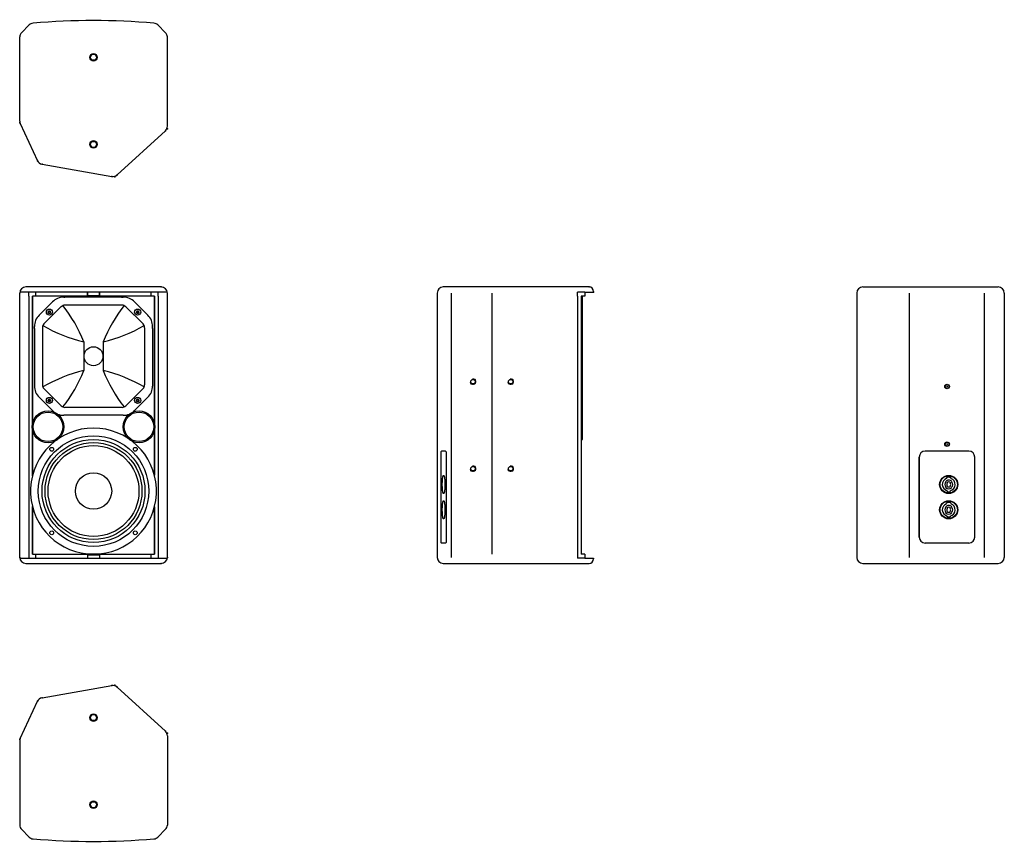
# Model space of a CAD drawing. Extents: x 3173 to 4473, y 1189 to 2276.
import ezdxf

# ---------------------------------------------------------------- set-up
doc = ezdxf.new("R2010")
doc.units = 0
for name, color, linetype in [('KF_CA_106_BOTTOM', 7, 'CONTINUOUS'), ('KF_CA_106_FRONT', 7, 'CONTINUOUS'), ('KF_CA_106_REAR', 7, 'CONTINUOUS'), ('KF_CA_106_SIDE', 7, 'CONTINUOUS'), ('KF_CA_106_TOP', 7, 'CONTINUOUS')]:
    doc.layers.add(name, color=color, linetype=linetype)

# ---------------------------------------------------------------- blocks, each defined once
blk = doc.blocks.new('KF_CA_106_BOTTOM')
at = {"layer": 'KF_CA_106_BOTTOM'}
for p, q in [((-95.2, -16.1), (-84.8, -5.7)), ((95.2, -16.1), (84.8, -5.7)), ((-97.5, -132.7), (-97.5, -21.7)), ((97.5, -139.5), (97.5, -21.7)), ((-96.8, -136.1), (-73.9, -185.1)), ((94.9, -145.4), (31.1, -203.8)), ((-68, -189.6), (24.3, -205.8))]:
    blk.add_line(p, q, dxfattribs=at)
for centre, radius in [((0, -48.5), 5), ((0, -48.5), 4), ((0, -163.5), 5), ((0, -163.5), 4)]:
    blk.add_circle(centre, radius, dxfattribs=at)
for centre, radius, start, end in [((0, -932.7), 932.7, 85.0886, 94.9114), ((-79.2, -11.4), 8, 94.9114, 135.0002), ((79.2, -11.4), 8, 45, 85.0886), ((-89.5, -21.7), 8, 135.0002, 180), ((89.5, -21.7), 8, 0, 45), ((-89.5, -132.7), 8, 180, 205), ((89.5, -139.5), 8, 312.5, 0), ((-66.7, -181.7), 8, 205, 260.0363), ((25.7, -197.9), 8, 260.0363, 312.5)]:
    blk.add_arc(centre, radius, start, end, dxfattribs=at)
for p in [(-97.5, -134.5), (-96.8, -136.1), (97.5, -143), (94.9, -145.4), (-73.9, -185.1), (-68, -189.6), (24.3, -205.8), (28.2, -206.5), (31.1, -203.8)]:
    blk.add_point(p, dxfattribs=at)
blk = doc.blocks.new('KF_CA_106_FRONT')
at = {"layer": 'KF_CA_106_FRONT'}
for p, q in [((89.5, 0), (-89.5, 0)), ((97.5, -7), (-97.5, -7)), ((-97.5, -357), (-97.5, -8)), ((-85.5, -12), (-85.5, -7)), ((-85.5, -12), (-85.5, -358)), ((-80.5, -12), (-80.5, -248.5)), ((-80.5, -249.3), (-80.5, -12)), ((80.5, -12), (-80.5, -12)), ((-76.3, -12), (-76.3, -7)), ((-8, -7), (-8, -12)), ((-8, -12), (-8, -7)), ((-8, -11.2), (8, -11.2)), ((8, -7), (8, -12)), ((8, -12), (8, -7)), ((76.3, -12), (76.3, -7)), ((80.5, -12), (80.5, -248.5)), ((80.5, -249.3), (80.5, -12)), ((85.5, -12), (85.5, -7)), ((85.5, -12), (85.5, -358)), ((97.5, -357), (97.5, -8)), ((-54.2, -19.7), (-71.8, -37.3)), ((-39.3, -13.5), (-38, -13.5)), ((-36.8, -13.5), (-39.3, -13.5)), ((37.7, -24), (-37.7, -24)), ((-8, -13.5), (-36.8, -13.5)), ((8, -13.5), (-8, -13.5)), ((36.8, -13.5), (8, -13.5)), ((36.8, -13.5), (39.3, -13.5)), ((54.2, -19.7), (71.8, -37.3)), ((-42.7, -26), (-65.4, -48.8)), ((-59.8, -33.2), (-59.1, -31.9)), ((-59.1, -34.5), (-59.8, -33.2)), ((-59.1, -31.9), (-57.6, -31.9)), ((-57.6, -34.5), (-59.1, -34.5)), ((-57.6, -31.9), (-56.8, -33.2)), ((-56.8, -33.2), (-57.6, -34.5)), ((42.7, -26.1), (65.4, -48.8)), ((57.6, -31.9), (56.8, -33.2)), ((56.8, -33.2), (57.6, -34.5)), ((59.1, -31.9), (57.6, -31.9)), ((57.6, -34.5), (59.1, -34.5)), ((59.8, -33.2), (59.1, -31.9)), ((59.1, -34.5), (59.8, -33.2)), ((-78, -54.7), (-78, -52.2)), ((-78, -54.7), (-78, -128.3)), ((-67.5, -53.8), (-67.5, -129.2)), ((67.5, -53.8), (67.5, -129.2)), ((78, -54.7), (78, -52.2)), ((78, -54.7), (78, -128.3)), ((-12.7, -72.6), (-12.7, -110.4)), ((12.7, -72.6), (12.7, -110.4)), ((-78, -128.3), (-78, -130.8)), ((78, -128.3), (78, -130.8)), ((-42.7, -156.9), (-65.4, -134.2)), ((42.7, -156.9), (65.4, -134.2)), ((-54.2, -163.3), (-71.8, -145.7)), ((-59.1, -148.5), (-59.8, -149.8)), ((-59.8, -149.8), (-59.1, -151.1)), ((-57.6, -148.5), (-59.1, -148.5)), ((-59.1, -151.1), (-57.6, -151.1)), ((-56.8, -149.8), (-57.6, -148.5)), ((-57.6, -151.1), (-56.8, -149.8)), ((54.2, -163.3), (71.8, -145.7)), ((56.8, -149.8), (57.6, -148.5)), ((57.6, -151.1), (56.8, -149.8)), ((57.6, -148.5), (59.1, -148.5)), ((59.1, -151.1), (57.6, -151.1)), ((59.1, -148.5), (59.8, -149.8)), ((59.8, -149.8), (59.1, -151.1)), ((37.7, -159), (-37.7, -159)), ((-36.8, -169.5), (-39.3, -169.5)), ((36.8, -169.5), (-36.8, -169.5)), ((39.3, -169.5), (36.8, -169.5)), ((-80.5, -353), (-80.5, -289.7)), ((-80.5, -290.5), (-80.5, -353)), ((80.5, -353), (80.5, -289.7)), ((80.5, -290.5), (80.5, -353)), ((-97.5, -358), (97.5, -358)), ((-80.5, -353), (-8, -353)), ((-76.3, -358), (-76.3, -353)), ((-8, -352.3), (8, -352.3)), ((-8, -353), (-8, -358)), ((-8, -353.8), (8, -353.8)), ((8, -353), (80.5, -353)), ((8, -353), (8, -358)), ((76.3, -358), (76.3, -353)), ((-89.5, -365), (89.5, -365))]:
    blk.add_line(p, q, dxfattribs=at)
for centre, radius in [((-58.3, -33.2), 4), ((58.3, -33.2), 4), ((0, -91.5), 12.5), ((-58.3, -149.8), 4), ((58.3, -149.8), 4), ((-60.1, -184.7), 21), ((-60.1, -184.7), 19.5), ((60.1, -184.7), 21), ((60.1, -184.7), 19.5), ((0, -269.5), 73), ((0, -269.5), 68), ((0, -269.5), 64), ((0, -269.5), 60), ((-55.2, -214.3), 2.5), ((55.2, -214.3), 2.5), ((0, -269.5), 24), ((-55.2, -324.7), 2.5), ((55.2, -324.7), 2.5)]:
    blk.add_circle(centre, radius, dxfattribs=at)
for centre, radius, start, end in [((-89.5, -8), 8, 90, 180), ((89.5, -8), 8, 0, 90), ((-39.3, -34.5), 21, 90, 135), ((-37.7, -31), 7, 90, 135), ((-190.9, -143.8), 191.9, 21.7769, 38.406), ((190.9, -143.8), 191.9, 141.594, 158.2231), ((37.7, -31), 7, 45, 90), ((39.3, -34.5), 21, 45, 90), ((-57, -52.2), 21, 135, 180), ((57, -52.2), 21, 0, 45), ((-60.5, -53.8), 7, 135, 180), ((34.6, 126.1), 204.2, 240.1878, 256.6292), ((-34.6, 126.1), 204.2, 283.3708, 299.8122), ((60.5, -53.8), 7, 0, 45), ((34.6, -309.1), 204.2, 103.3708, 119.8122), ((-190.9, -39.2), 191.9, 321.594, 338.2231), ((190.9, -39.2), 191.9, 201.7769, 218.406), ((-34.6, -309.1), 204.2, 60.1878, 76.6292), ((-60.5, -129.2), 7, 180, 225), ((60.5, -129.2), 7, 315, 0), ((-57, -130.8), 21, 180, 225), ((57, -130.8), 21, 315, 0), ((-39.3, -148.5), 21, 225, 270), ((-37.7, -152), 7, 225, 270), ((37.7, -152), 7, 270, 315), ((39.3, -148.5), 21, 270, 315), ((0, -269.5), 83.2, 275.5177, 264.4823), ((-89.5, -357), 8, 180, 270), ((89.5, -357), 8, 270, 0)]:
    blk.add_arc(centre, radius, start, end, dxfattribs=at)
for p in [(89.5, 0), (-59.8, -33.2), (-59.1, -31.9), (-59.1, -31.9), (-59.1, -34.5), (-57.6, -31.9), (-57.6, -34.5), (-56.8, -33.2), (56.8, -33.2), (57.6, -31.9), (57.6, -34.5), (59.1, -31.9), (59.1, -31.9), (59.1, -34.5), (59.8, -33.2), (-59.8, -149.8), (-59.1, -148.5), (-59.1, -151.1), (-59.1, -151.1), (-57.6, -148.5), (-57.6, -151.1), (-56.8, -149.8), (56.8, -149.8), (57.6, -148.5), (57.6, -151.1), (59.1, -148.5), (59.1, -151.1), (59.1, -151.1), (59.8, -149.8), (-97.5, -357), (97.5, -357), (89.5, -365)]:
    blk.add_point(p, dxfattribs=at)
blk = doc.blocks.new('KF_CA_106_SIDE')
at = {"layer": 'KF_CA_106_SIDE'}
for p, q in [((96.3, 0), (-96.3, 0)), ((-104.3, -8), (-104.3, -357)), ((-85.8, -8), (-85.8, -357)), ((-32.2, -8), (-32.2, -353)), ((80.8, -12), (80.8, -7)), ((90.8, -7), (80.8, -7)), ((80.8, -12), (80.8, -353)), ((85.8, -12), (85.8, -353)), ((90.8, -12), (85.8, -12)), ((85.8, -12.7), (87.8, -12.7)), ((87.8, -201.3), (87.8, -12.7)), ((90.8, -7), (90.8, -12)), ((90.8, -7), (102.3, -7)), ((102.3, -6), (102.3, -7)), ((85.8, -159.3), (87.8, -159.3)), ((85.8, -201.3), (87.8, -201.3)), ((85.8, -201.3), (87.8, -201.3)), ((-99.5, -217.8), (-99.5, -337.2)), ((-93.4, -216.8), (-98.5, -216.8)), ((-92.4, -217.8), (-92.4, -337.2)), ((-97.6, -258.5), (-97.5, -257.9)), ((-97.6, -259), (-97.6, -258.5)), ((-97.6, -259.6), (-97.6, -259)), ((-97.6, -260.2), (-97.6, -259.6)), ((-97.5, -256.2), (-97.4, -255.7)), ((-97.5, -256.8), (-97.5, -256.2)), ((-97.5, -257.3), (-97.5, -256.8)), ((-97.5, -257.9), (-97.5, -257.3)), ((-97.4, -255.1), (-97.3, -254.6)), ((-97.4, -255.7), (-97.4, -255.1)), ((-97.3, -254.1), (-97.2, -253.7)), ((-97.3, -254.6), (-97.3, -254.1)), ((-97.2, -253.2), (-97.1, -252.7)), ((-97.2, -253.7), (-97.2, -253.2)), ((-97.1, -252.3), (-97, -251.9)), ((-97.1, -252.7), (-97.1, -252.3)), ((-97, -251.9), (-96.9, -251.5)), ((-96.9, -251.2), (-96.8, -250.8)), ((-96.9, -251.5), (-96.9, -251.2)), ((-96.8, -250.8), (-96.7, -250.5)), ((-96.7, -250.2), (-96.6, -250)), ((-96.7, -250.5), (-96.7, -250.2)), ((-96.6, -250), (-96.5, -249.7)), ((-96.5, -249.7), (-96.4, -249.5)), ((-96.4, -249.5), (-96.3, -249.3)), ((-96.3, -249.2), (-96.2, -249)), ((-96.3, -249.3), (-96.3, -249.2)), ((-96.2, -249), (-96.1, -248.9)), ((-96.1, -248.9), (-96, -248.9)), ((-96, -248.9), (-95.9, -248.8)), ((-95.9, -248.8), (-95.8, -248.8)), ((-95.8, -248.8), (-95.7, -248.8)), ((-95.7, -248.8), (-95.7, -248.9)), ((-95.7, -248.9), (-95.6, -248.9)), ((-95.6, -248.9), (-95.5, -249)), ((-95.5, -249), (-95.4, -249.2)), ((-95.4, -249.2), (-95.3, -249.3)), ((-95.3, -249.3), (-95.2, -249.5)), ((-95.2, -249.5), (-95.1, -249.7)), ((-95.1, -249.7), (-95.1, -250)), ((-95.1, -250), (-95, -250.2)), ((-95, -250.2), (-94.9, -250.5)), ((-94.9, -250.5), (-94.8, -250.8)), ((-94.8, -250.8), (-94.8, -251.2)), ((-94.8, -251.2), (-94.7, -251.5)), ((-94.7, -251.5), (-94.6, -251.9)), ((-94.6, -251.9), (-94.6, -252.3)), ((-94.6, -252.3), (-94.5, -252.7)), ((-94.5, -252.7), (-94.5, -253.2)), ((-94.5, -253.2), (-94.4, -253.7)), ((-94.4, -253.7), (-94.4, -254.1)), ((-94.4, -254.1), (-94.3, -254.6)), ((-94.3, -254.6), (-94.3, -255.1)), ((-94.3, -255.1), (-94.2, -255.7)), ((-94.2, -255.7), (-94.2, -256.2)), ((-94.2, -256.2), (-94.2, -256.8)), ((-94.2, -256.8), (-94.1, -257.3)), ((-94.1, -257.3), (-94.1, -257.9)), ((-94.1, -257.9), (-94.1, -258.5)), ((-94.1, -258.5), (-94.1, -259)), ((-94.1, -259), (-94.1, -259.6)), ((-94.1, -259.6), (-94.1, -260.2)), ((-97.6, -260.8), (-97.6, -260.2)), ((-97.6, -261.4), (-97.6, -260.8)), ((-97.6, -262), (-97.6, -261.4)), ((-97.6, -262.6), (-97.6, -262)), ((-97.6, -263.1), (-97.6, -262.6)), ((-97.5, -263.7), (-97.6, -263.1)), ((-97.5, -264.3), (-97.5, -263.7)), ((-97.5, -264.8), (-97.5, -264.3)), ((-97.5, -265.4), (-97.5, -264.8)), ((-97.4, -265.9), (-97.5, -265.4)), ((-97.4, -266.5), (-97.4, -265.9)), ((-97.3, -267), (-97.4, -266.5)), ((-97.3, -267.5), (-97.3, -267)), ((-97.2, -267.9), (-97.3, -267.5)), ((-97.2, -268.4), (-97.2, -267.9)), ((-97.1, -268.9), (-97.2, -268.4)), ((-97.1, -269.3), (-97.1, -268.9)), ((-97, -269.7), (-97.1, -269.3)), ((-96.9, -270.1), (-97, -269.7)), ((-96.9, -270.4), (-96.9, -270.1)), ((-96.8, -270.8), (-96.9, -270.4)), ((-96.7, -271.1), (-96.8, -270.8)), ((-96.7, -271.4), (-96.7, -271.1)), ((-96.6, -271.6), (-96.7, -271.4)), ((-96.5, -271.9), (-96.6, -271.6)), ((-96.4, -272.1), (-96.5, -271.9)), ((-96.3, -272.3), (-96.4, -272.1)), ((-96.3, -272.4), (-96.3, -272.3)), ((-96.2, -272.6), (-96.3, -272.4)), ((-96.1, -272.7), (-96.2, -272.6)), ((-96, -272.7), (-96.1, -272.7)), ((-95.9, -272.8), (-96, -272.7)), ((-95.8, -272.8), (-95.9, -272.8)), ((-95.7, -272.8), (-95.8, -272.8)), ((-95.7, -272.7), (-95.7, -272.8)), ((-95.6, -272.7), (-95.7, -272.7)), ((-95.5, -272.6), (-95.6, -272.7)), ((-95.4, -272.4), (-95.5, -272.6)), ((-95.3, -272.3), (-95.4, -272.4)), ((-95.2, -272.1), (-95.3, -272.3)), ((-95.1, -271.9), (-95.2, -272.1)), ((-95, -271.4), (-95.1, -271.6)), ((-95.1, -271.6), (-95.1, -271.9)), ((-94.9, -271.1), (-95, -271.4)), ((-94.8, -270.8), (-94.9, -271.1)), ((-94.7, -270.1), (-94.8, -270.4)), ((-94.8, -270.4), (-94.8, -270.8)), ((-94.6, -269.7), (-94.7, -270.1)), ((-94.5, -268.9), (-94.6, -269.3)), ((-94.6, -269.3), (-94.6, -269.7)), ((-94.4, -267.9), (-94.5, -268.4)), ((-94.5, -268.4), (-94.5, -268.9)), ((-94.3, -267), (-94.4, -267.5)), ((-94.4, -267.5), (-94.4, -267.9)), ((-94.2, -265.9), (-94.3, -266.5)), ((-94.3, -266.5), (-94.3, -267)), ((-94.1, -264.3), (-94.2, -264.8)), ((-94.2, -264.8), (-94.2, -265.4)), ((-94.2, -265.4), (-94.2, -265.9)), ((-94.1, -260.2), (-94.1, -260.8)), ((-94.1, -260.8), (-94.1, -261.4)), ((-94.1, -261.4), (-94.1, -262)), ((-94.1, -262), (-94.1, -262.6)), ((-94.1, -262.6), (-94.1, -263.1)), ((-94.1, -263.1), (-94.1, -263.7)), ((-94.1, -263.7), (-94.1, -264.3)), ((-97.1, -285.7), (-97, -285.3)), ((-97.1, -286.1), (-97.1, -285.7)), ((-97, -285.3), (-96.9, -284.9)), ((-96.9, -284.6), (-96.8, -284.2)), ((-96.9, -284.9), (-96.9, -284.6)), ((-96.8, -284.2), (-96.7, -283.9)), ((-96.7, -283.6), (-96.6, -283.4)), ((-96.7, -283.9), (-96.7, -283.6)), ((-96.6, -283.4), (-96.5, -283.1)), ((-96.5, -283.1), (-96.4, -282.9)), ((-96.4, -282.9), (-96.3, -282.7)), ((-96.3, -282.6), (-96.2, -282.4)), ((-96.3, -282.7), (-96.3, -282.6)), ((-96.2, -282.4), (-96.1, -282.3)), ((-96.1, -282.3), (-96, -282.3)), ((-96, -282.3), (-95.9, -282.2)), ((-95.9, -282.2), (-95.8, -282.2)), ((-95.8, -282.2), (-95.7, -282.2)), ((-95.7, -282.2), (-95.7, -282.3)), ((-95.7, -282.3), (-95.6, -282.3)), ((-95.6, -282.3), (-95.5, -282.4)), ((-95.5, -282.4), (-95.4, -282.6)), ((-95.4, -282.6), (-95.3, -282.7)), ((-95.3, -282.7), (-95.2, -282.9)), ((-95.2, -282.9), (-95.1, -283.1)), ((-95.1, -283.1), (-95.1, -283.4)), ((-95.1, -283.4), (-95, -283.6)), ((-95, -283.6), (-94.9, -283.9)), ((-94.9, -283.9), (-94.8, -284.2)), ((-94.8, -284.2), (-94.8, -284.6)), ((-94.8, -284.6), (-94.7, -284.9)), ((-94.7, -284.9), (-94.6, -285.3)), ((-94.6, -285.3), (-94.6, -285.7)), ((-94.6, -285.7), (-94.5, -286.1)), ((-97.6, -291.9), (-97.5, -291.3)), ((-97.6, -292.4), (-97.6, -291.9)), ((-97.6, -293), (-97.6, -292.4)), ((-97.6, -293.6), (-97.6, -293)), ((-97.6, -294.2), (-97.6, -293.6)), ((-97.6, -294.8), (-97.6, -294.2)), ((-97.6, -295.4), (-97.6, -294.8)), ((-97.6, -296), (-97.6, -295.4)), ((-97.6, -296.5), (-97.6, -296)), ((-97.5, -297.1), (-97.6, -296.5)), ((-97.5, -289.6), (-97.4, -289.1)), ((-97.5, -290.2), (-97.5, -289.6)), ((-97.5, -290.7), (-97.5, -290.2)), ((-97.5, -291.3), (-97.5, -290.7)), ((-97.5, -297.7), (-97.5, -297.1)), ((-97.5, -298.2), (-97.5, -297.7)), ((-97.5, -298.8), (-97.5, -298.2)), ((-97.4, -299.3), (-97.5, -298.8)), ((-97.4, -288.5), (-97.3, -288)), ((-97.4, -289.1), (-97.4, -288.5)), ((-97.3, -287.5), (-97.2, -287.1)), ((-97.3, -288), (-97.3, -287.5)), ((-97.2, -286.6), (-97.1, -286.1)), ((-97.2, -287.1), (-97.2, -286.6)), ((-94.5, -286.1), (-94.5, -286.6)), ((-94.5, -286.6), (-94.4, -287.1)), ((-94.4, -287.1), (-94.4, -287.5)), ((-94.4, -287.5), (-94.3, -288)), ((-94.3, -288), (-94.3, -288.5)), ((-94.3, -288.5), (-94.2, -289.1)), ((-94.2, -289.1), (-94.2, -289.6)), ((-94.2, -289.6), (-94.2, -290.2)), ((-94.2, -290.2), (-94.1, -290.7)), ((-94.1, -297.7), (-94.2, -298.2)), ((-94.2, -298.2), (-94.2, -298.8)), ((-94.2, -298.8), (-94.2, -299.3)), ((-94.1, -290.7), (-94.1, -291.3)), ((-94.1, -291.3), (-94.1, -291.9)), ((-94.1, -291.9), (-94.1, -292.4)), ((-94.1, -292.4), (-94.1, -293)), ((-94.1, -293), (-94.1, -293.6)), ((-94.1, -293.6), (-94.1, -294.2)), ((-94.1, -294.2), (-94.1, -294.8)), ((-94.1, -294.8), (-94.1, -295.4)), ((-94.1, -295.4), (-94.1, -296)), ((-94.1, -296), (-94.1, -296.5)), ((-94.1, -296.5), (-94.1, -297.1)), ((-94.1, -297.1), (-94.1, -297.7)), ((-97.4, -299.9), (-97.4, -299.3)), ((-97.3, -300.4), (-97.4, -299.9)), ((-97.3, -300.9), (-97.3, -300.4)), ((-97.2, -301.3), (-97.3, -300.9)), ((-97.2, -301.8), (-97.2, -301.3)), ((-97.1, -302.3), (-97.2, -301.8)), ((-97.1, -302.7), (-97.1, -302.3)), ((-97, -303.1), (-97.1, -302.7)), ((-96.9, -303.5), (-97, -303.1)), ((-96.9, -303.8), (-96.9, -303.5)), ((-96.8, -304.2), (-96.9, -303.8)), ((-96.7, -304.5), (-96.8, -304.2)), ((-96.7, -304.8), (-96.7, -304.5)), ((-96.6, -305), (-96.7, -304.8)), ((-96.5, -305.3), (-96.6, -305)), ((-96.4, -305.5), (-96.5, -305.3)), ((-96.3, -305.7), (-96.4, -305.5)), ((-96.3, -305.8), (-96.3, -305.7)), ((-96.2, -306), (-96.3, -305.8)), ((-96.1, -306.1), (-96.2, -306)), ((-96, -306.1), (-96.1, -306.1)), ((-95.9, -306.2), (-96, -306.1)), ((-95.8, -306.2), (-95.9, -306.2)), ((-95.7, -306.2), (-95.8, -306.2)), ((-95.7, -306.1), (-95.7, -306.2)), ((-95.6, -306.1), (-95.7, -306.1)), ((-95.5, -306), (-95.6, -306.1)), ((-95.4, -305.8), (-95.5, -306)), ((-95.3, -305.7), (-95.4, -305.8)), ((-95.2, -305.5), (-95.3, -305.7)), ((-95.1, -305.3), (-95.2, -305.5)), ((-95, -304.8), (-95.1, -305)), ((-95.1, -305), (-95.1, -305.3)), ((-94.9, -304.5), (-95, -304.8)), ((-94.8, -304.2), (-94.9, -304.5)), ((-94.7, -303.5), (-94.8, -303.8)), ((-94.8, -303.8), (-94.8, -304.2)), ((-94.6, -303.1), (-94.7, -303.5)), ((-94.5, -302.3), (-94.6, -302.7)), ((-94.6, -302.7), (-94.6, -303.1)), ((-94.4, -301.3), (-94.5, -301.8)), ((-94.5, -301.8), (-94.5, -302.3)), ((-94.3, -300.4), (-94.4, -300.9)), ((-94.4, -300.9), (-94.4, -301.3)), ((-94.2, -299.3), (-94.3, -299.9)), ((-94.3, -299.9), (-94.3, -300.4)), ((-93.4, -338.2), (-98.5, -338.2)), ((80.8, -353), (80.8, -358)), ((90.8, -358), (80.8, -358)), ((90.8, -353), (85.8, -353)), ((90.8, -353), (90.8, -358)), ((90.8, -358), (102.3, -358)), ((102.3, -358), (102.3, -359)), ((-96.3, -365), (-24.2, -365)), ((-24.2, -365), (96.3, -365))]:
    blk.add_line(p, q, dxfattribs=at)
for centre in [(-57, -125), (-7.2, -125), (-57, -240), (-7.2, -240)]:
    blk.add_circle(centre, 2.97, dxfattribs=at)
for centre, radius, start, end in [((-96.3, -8), 8, 90, 180), ((96.3, -6), 6, 0, 90), ((-98.5, -217.8), 1, 90, 180), ((-93.4, -217.8), 1, 0, 90), ((-98.5, -337.2), 1, 180, 270), ((-93.4, -337.2), 1, 270, 0), ((-96.3, -357), 8, 180, 270), ((96.3, -359), 6, 270, 0)]:
    blk.add_arc(centre, radius, start, end, dxfattribs=at)
at = {"layer": 'KF_CA_106_SIDE', "lineweight": 5}
for centre in [(-57, -125), (-7.2, -125), (-57, -240), (-7.2, -240)]:
    blk.add_arc(centre, 3.94, 190, 100, dxfattribs=at)
at = {"layer": 'KF_CA_106_SIDE'}
for p in [(96.3, 0), (102.3, -7)]:
    blk.add_point(p, dxfattribs=at)
blk = doc.blocks.new('KF_CA_106_REAR')
at = {"layer": 'KF_CA_106_REAR', "color": 7}
for p, q in [((-89.5, 0), (89.5, 0)), ((-27.9, -357), (-27.9, -8)), ((71.5, -357), (71.5, -8)), ((-89.5, -365), (89.5, -365))]:
    blk.add_line(p, q, dxfattribs=at)
at = {"layer": 'KF_CA_106_REAR'}
for p, q in [((-97.5, -8), (-97.5, -357)), ((97.5, -8), (97.5, -357)), ((50.5, -216.8), (-6.9, -216.8)), ((-14.9, -330.2), (-14.9, -224.8)), ((58.5, -330.2), (58.5, -224.8)), ((20.5, -257.1), (20.1, -256.7)), ((21.3, -251.7), (21.3, -252.7)), ((22.3, -258.9), (21.8, -258.4)), ((26.5, -258.5), (26, -259)), ((27, -251.7), (27, -252.7)), ((28.2, -256.8), (27.8, -257.2)), ((20.4, -264.4), (20, -264.8)), ((22.2, -262.6), (21.7, -263.1)), ((22.2, -269.1), (22.2, -270.1)), ((26.4, -263.2), (25.9, -262.7)), ((26, -269.1), (26, -270.1)), ((28.1, -264.9), (27.7, -264.5)), ((21.3, -285.1), (21.3, -286.1)), ((27, -285.1), (27, -286.1)), ((20.4, -297.8), (20, -298.2)), ((20.5, -290.5), (20.1, -290.1)), ((22.2, -296), (21.7, -296.5)), ((22.3, -292.3), (21.8, -291.8)), ((26.4, -296.6), (25.9, -296.1)), ((26.5, -291.9), (26, -292.4)), ((28.1, -298.3), (27.7, -297.9)), ((28.2, -290.2), (27.8, -290.6)), ((22.2, -302.5), (22.2, -303.5)), ((26, -302.5), (26, -303.5)), ((50.5, -338.2), (-6.9, -338.2))]:
    blk.add_line(p, q, dxfattribs=at)
at = {"layer": 'KF_CA_106_REAR', "extrusion": (-0.173648, 0, 0.984808)}
blk.add_line((-14.9, -224.8), (-14.9, -330.2), dxfattribs=at)
at = {"layer": 'KF_CA_106_REAR'}
for centre, radius in [((21.9, -131.5), 3), ((21.9, -131.5), 2.5), ((21.9, -207.5), 3), ((21.9, -207.5), 2.5), ((24.1, -260.8), 12), ((24.1, -260.8), 11.4), ((24.1, -294.2), 12), ((24.1, -294.2), 11.4)]:
    blk.add_circle(centre, radius, dxfattribs=at)
at = {"layer": 'KF_CA_106_REAR', "color": 7}
for centre, start, end in [((-89.5, -8), 90, 180), ((89.5, -8), 0, 90), ((-89.5, -357), 180, 270), ((89.5, -357), 270, 0)]:
    blk.add_arc(centre, 8, start, end, dxfattribs=at)
at = {"layer": 'KF_CA_106_REAR'}
for centre, radius, start, end in [((-6.9, -224.8), 8, 90, 180), ((50.5, -224.8), 8, 0, 90), ((24.1, -260.8), 8.55, 109.4712, 257.1604), ((24.1, -260.8), 5.22, 134.1421, 224.1421), ((24.1, -260.8), 5.7, 44.1417, 134.1421), ((24.1, -260.8), 9.5, 72.5424, 107.4577), ((24.1, -260.8), 2.61, 134.1412, 224.143), ((24.1, -260.8), 3.32, 44.1409, 134.1415), ((24.1, -260.8), 2.61, 314.1412, 44.1403), ((24.1, -260.8), 8.55, 282.8396, 70.5288), ((24.1, -260.8), 5.22, 314.1421, 44.1417), ((24.1, -260.8), 5.7, 224.1422, 314.1421), ((24.1, -260.8), 3.32, 224.143, 314.1415), ((24.1, -260.8), 9.5, 258.463, 281.537), ((24.1, -294.2), 9.5, 72.5424, 107.4577), ((24.1, -294.2), 8.55, 109.4712, 257.1604), ((24.1, -294.2), 5.22, 134.1421, 224.1421), ((24.1, -294.2), 5.7, 224.1422, 314.1421), ((24.1, -294.2), 5.7, 44.1417, 134.1421), ((24.1, -294.2), 2.61, 134.1412, 224.143), ((24.1, -294.2), 3.32, 224.143, 314.1415), ((24.1, -294.2), 3.32, 44.1409, 134.1415), ((24.1, -294.2), 2.61, 314.1412, 44.1403), ((24.1, -294.2), 8.55, 282.8396, 70.5288), ((24.1, -294.2), 5.22, 314.1421, 44.1417), ((24.1, -294.2), 9.5, 258.463, 281.537), ((-6.9, -330.2), 8, 180, 270), ((50.5, -330.2), 8, 270, 0)]:
    blk.add_arc(centre, radius, start, end, dxfattribs=at)
for p in [(21.9, -131.5), (21.9, -207.5)]:
    blk.add_point(p, dxfattribs=at)
blk = doc.blocks.new('KF_CA_106_TOP')
at = {"layer": 'KF_CA_106_TOP'}
for p, q in [((-68, 189.6), (24.3, 205.8)), ((94.9, 145.4), (31.1, 203.8)), ((-96.8, 136.1), (-73.9, 185.1)), ((-97.5, 132.7), (-97.5, 21.7)), ((97.5, 139.5), (97.5, 21.7)), ((-95.2, 16.1), (-84.8, 5.7)), ((95.2, 16.1), (84.8, 5.7))]:
    blk.add_line(p, q, dxfattribs=at)
for centre, radius in [((0, 163.5), 5), ((0, 163.5), 4), ((0, 48.5), 5), ((0, 48.5), 4)]:
    blk.add_circle(centre, radius, dxfattribs=at)
for centre, radius, start, end in [((25.7, 197.9), 8, 47.5, 99.9637), ((-66.7, 181.7), 8, 99.9637, 155), ((89.5, 139.5), 8, 0, 47.5), ((-89.5, 132.7), 8, 155, 180), ((-89.5, 21.7), 8, 180, 224.9998), ((89.5, 21.7), 8, 315, 0), ((-79.2, 11.4), 8, 224.9998, 265.0886), ((0, 932.7), 932.7, 265.0886, 274.9114), ((79.2, 11.4), 8, 274.9114, 315)]:
    blk.add_arc(centre, radius, start, end, dxfattribs=at)
for p in [(24.3, 205.8), (28.2, 206.5), (31.1, 203.8), (-73.9, 185.1), (-68, 189.6), (94.9, 145.4), (-97.5, 134.5), (-96.8, 136.1), (97.5, 143)]:
    blk.add_point(p, dxfattribs=at)

msp = doc.modelspace()

# ---------------------------------------------------------------- block references
at = {"layer": 'KF_CA_106_BOTTOM'}
msp.add_blockref('KF_CA_106_BOTTOM', (3270.1, 2274.4), dxfattribs=at)
at = {"layer": 'KF_CA_106_FRONT'}
msp.add_blockref('KF_CA_106_FRONT', (3270.1, 1922.7), dxfattribs=at)
at = {"layer": 'KF_CA_106_REAR'}
msp.add_blockref('KF_CA_106_REAR', (4375.5, 1922.7), dxfattribs=at)
at = {"layer": 'KF_CA_106_SIDE'}
msp.add_blockref('KF_CA_106_SIDE', (3828.3, 1922.7), dxfattribs=at)
at = {"layer": 'KF_CA_106_TOP'}
msp.add_blockref('KF_CA_106_TOP', (3270.1, 1190.6), dxfattribs=at)

doc.saveas('drawing.dxf')
